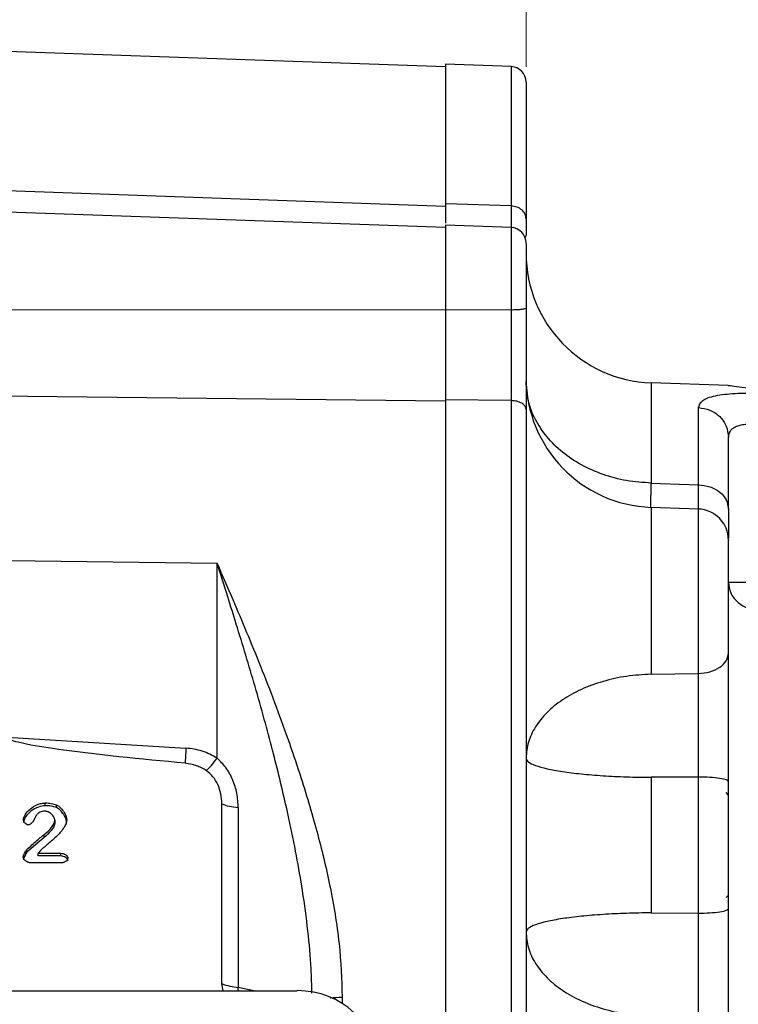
# Model space of a CAD drawing. Header units: inches. Extents: x 0.6 to 16.3, y 0.2 to 11.5.
# Tile 14 of 16: x 12.5 to 14.4, y 6 to 8.5. Entities that reach past the tile are written whole.
import ezdxf

# ---------------------------------------------------------------- set-up
doc = ezdxf.new("R2010")
doc.units = ezdxf.units.IN
doc.header["$MEASUREMENT"] = 0
doc.styles.add('SLDTEXTSTYLE0', font='TXT', dxfattribs={"width": 0.75})
doc.dimstyles.new('SLDDIMSTYLE0', dxfattribs={"dimtxt": 0.137795, "dimasz": 0.14, "dimexe": 0, "dimexo": 0.0625, "dimgap": 0.034449, "dimtad": 0, "dimdec": 1, "dimlfac": 1.5, "dimrnd": 1e-09, "dimzin": 12, "dimdsep": 46, "dimtxsty": 'SLDTEXTSTYLE0', "dimblk1": 'CLOSED', "dimblk2": 'CLOSED', "dimsah": 1, "dimcen": 0.09, "dimadec": 0, "dimazin": 3, "dimtfac": 1, "dimtdec": 1, "dimtofl": 0, "dimtmove": 0, "dimatfit": 3, "dimldrblk": 'CLOSED', "dimfxl": 0, "dimfrac": 2, "dimtolj": 1, "dimtzin": 12, "dimarcsym": 0})
doc.dimstyles.new('SLDDIMSTYLE1', dxfattribs={"dimtxt": 0.137795, "dimasz": 0.14, "dimexe": 0, "dimexo": 0.0625, "dimgap": 0.034449, "dimtad": 0, "dimdec": 1, "dimlfac": 1.5, "dimrnd": 1e-09, "dimzin": 4, "dimdsep": 46, "dimtxsty": 'SLDTEXTSTYLE0', "dimblk1": 'CLOSED', "dimblk2": 'CLOSED', "dimsah": 1, "dimcen": 0.09, "dimadec": 0, "dimazin": 1, "dimtfac": 1, "dimtdec": 1, "dimtofl": 0, "dimtmove": 0, "dimatfit": 3, "dimldrblk": 'CLOSED', "dimfxl": 0, "dimfrac": 2, "dimtolj": 1, "dimtzin": 12, "dimarcsym": 0})

# ---------------------------------------------------------------- blocks, each defined once
blk = doc.blocks.new('_Closed')
at = {"color": 0, "linetype": 'ByBlock', "lineweight": -2}
for p, q in [((-1, 0.166667), (0, 0)), ((-1, 0.166667), (-1, -0.166667)), ((0, 0), (-1, -0.166667)), ((0, 0), (-1, 0))]:
    blk.add_line(p, q, dxfattribs=at)
blk = doc.blocks.new('_D_2')
at = {"color": 7, "linetype": 'Continuous', "lineweight": 0}
for p, q in [((13.9163, 9.4479), (13.8743, 9.4479)), ((13.8743, 9.4479), (13.8743, 9.2291)), ((14.2217, 9.4479), (14.2637, 9.4479)), ((14.2637, 9.4479), (14.2637, 9.2291)), ((14.8153, 6.8577), (14.8153, 9.2888)), ((12.1203, 9.2494), (13.7535, 9.2494)), ((14.8153, 9.2494), (14.3845, 9.2494)), ((13.8743, 9.2291), (13.9163, 9.2291)), ((14.2637, 9.2291), (14.2217, 9.2291))]:
    blk.add_line(p, q, dxfattribs=at)
at = {"color": 7, "linetype": 'Continuous', "lineweight": 18, "xscale": 0.14, "yscale": 0.14, "rotation": 180.0000000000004}
blk.add_blockref('_Closed', (12.1203, 9.2494), dxfattribs=at)
at = {"color": 7, "linetype": 'Continuous', "lineweight": 18, "xscale": 0.14, "yscale": 0.14}
blk.add_blockref('_Closed', (14.8153, 9.2494), dxfattribs=at)
at = {"color": 7, "linetype": 'Continuous', "lineweight": 18, "char_height": 0.1378, "attachment_point": 1, "style": 'SLDTEXTSTYLE0'}
for s, insert in [('103', (13.9163, 9.4068)), ('4.0', (13.9417, 9.2006))]:
    blk.add_mtext(s, dxfattribs=dict(at, insert=insert))
blk = doc.blocks.new('_D_3')
at = {"color": 7, "linetype": 'Continuous', "lineweight": 0}
for p, q in [((12.8161, 8.9987), (12.7741, 8.9987)), ((12.7741, 8.9987), (12.7741, 8.78)), ((13.0197, 8.9987), (13.0617, 8.9987)), ((13.0617, 8.9987), (13.0617, 8.78)), ((13.8367, 8.415), (13.8367, 8.8396)), ((12.1203, 8.8003), (12.6533, 8.8003)), ((13.8367, 8.8003), (13.1825, 8.8003)), ((12.7741, 8.78), (12.8161, 8.78)), ((13.0617, 8.78), (13.0197, 8.78))]:
    blk.add_line(p, q, dxfattribs=at)
at = {"color": 7, "linetype": 'Continuous', "lineweight": 18, "xscale": 0.14, "yscale": 0.14}
for p, rotation in [((12.1203, 8.8003), 179.9999999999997), ((13.8367, 8.8003), 359.9999999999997)]:
    blk.add_blockref('_Closed', p, dxfattribs=dict(at, rotation=rotation))
at = {"color": 7, "linetype": 'Continuous', "lineweight": 18, "char_height": 0.1378, "attachment_point": 1, "style": 'SLDTEXTSTYLE0'}
for s, insert in [('65', (12.8161, 8.9576)), ('2.6', (12.7907, 8.7514))]:
    blk.add_mtext(s, dxfattribs=dict(at, insert=insert))

msp = doc.modelspace()

# ---------------------------------------------------------------- linework, layer by layer
at = {"color": 7, "linetype": 'Continuous', "lineweight": 25}
for p, q in [((13.63, 8.4149), (12.1203, 8.4676)), ((13.7981, 8.4156), (13.63, 8.4215)), ((13.63, 8.4215), (13.63, 8.0632)), ((12.1203, 8.1102), (13.63, 8.0572)), ((13.63, 8.0021), (12.1203, 8.0548)), ((13.7981, 8.0573), (13.63, 8.0632)), ((13.63, 8.0632), (13.63, 8.0572)), ((13.7981, 8.0019), (13.63, 8.0077)), ((13.63, 8.0077), (13.63, 7.7899)), ((13.8358, 7.9772), (13.8365, 7.9819)), ((13.63, 7.7894), (12.1203, 7.7911)), ((13.7981, 7.7898), (13.63, 7.7899)), ((14.356, 7.5956), (14.1584, 7.6025)), ((13.63, 7.5559), (12.1203, 7.5718)), ((13.7981, 7.5571), (13.63, 7.5588)), ((13.63, 7.5588), (13.63, 5.2697)), ((13.7981, 7.5571), (13.7981, 5.2715)), ((14.2795, 7.3407), (14.2795, 7.5389)), ((14.1584, 7.3449), (14.2795, 7.3407)), ((14.2795, 7.2783), (14.1584, 7.2825)), ((13.0425, 7.1386), (12.5087, 7.1452)), ((13.0425, 6.6381), (13.0425, 7.1386)), ((14.1584, 6.8534), (14.2795, 6.8555)), ((12.5021, 6.692), (12.9626, 6.6637)), ((14.2795, 6.5893), (14.1584, 6.5885)), ((14.1584, 6.5885), (14.1584, 6.2401)), ((14.2795, 6.2392), (14.2795, 6.5893)), ((14.3567, 6.543), (14.3504, 6.5492)), ((12.6009, 6.5155), (12.6009, 6.5227)), ((12.6302, 6.5106), (12.6302, 6.5178)), ((13.0551, 6.058), (13.0551, 6.5203)), ((13.097, 6.5107), (13.097, 6.0485)), ((12.6258, 6.4785), (12.6258, 6.4714)), ((12.5981, 6.4341), (12.5541, 6.3959)), ((12.5981, 6.4341), (12.5981, 6.4412)), ((12.5541, 6.3959), (12.5541, 6.4031)), ((12.5885, 6.4002), (12.583, 6.3934)), ((12.583, 6.3934), (12.6413, 6.3934)), ((12.583, 6.3863), (12.583, 6.3934)), ((12.6413, 6.3863), (12.583, 6.3863)), ((12.6413, 6.3863), (12.6413, 6.3934)), ((12.6445, 6.3688), (12.5623, 6.3688)), ((14.3504, 6.2794), (14.3567, 6.2855)), ((14.1584, 6.2401), (14.2795, 6.2392)), ((13.0582, 6.04), (13.0551, 6.058)), ((10.9918, 6.04), (13.2482, 6.04))]:
    msp.add_line(p, q, dxfattribs=at)
at = {"color": 8, "linetype": 'Continuous', "lineweight": 25}
for p, q in [((13.7981, 8.4156), (13.7981, 8.0573)), ((13.7981, 8.0019), (13.7981, 7.7898)), ((14.1584, 7.6025), (14.1584, 7.3449)), ((14.1584, 7.2825), (14.1584, 6.8534)), ((14.2795, 6.8555), (14.2795, 7.2783)), ((13.0968, 6.04), (13.097, 6.0485)), ((13.1371, 6.04), (13.097, 6.0485)), ((13.3642, 6.023), (13.3642, 6.0072))]:
    msp.add_line(p, q, dxfattribs=at)
at = {"color": 7, "linetype": 'Continuous', "lineweight": 25}
for centre, radius, start, end in [((13.7967, 8.3756), 0.04, 0, 88), ((13.7967, 7.9619), 0.04, 0, 88), ((14.17, 7.9356), 0.3333, 180, 268), ((14.17, 7.6156), 0.3333, 180, 268), ((14.2767, 7.1983), 0.08, 0, 88), ((13.107, 6.1883), 0.1402, 248.2892, 265.9177)]:
    msp.add_arc(centre, radius, start, end, dxfattribs=at)
msp.add_ellipse((13.2418, 5.8416), major_axis=(0.2087, 0.0437), ratio=0.927683, start_param=6.091166, end_param=7.631805, dxfattribs=at)
for points, knots in [([(13.8367, 8.3756), (13.8367, 8.3736), (13.8367, 8.3695), (13.8367, 8.3366), (13.8367, 8.2853), (13.8367, 8.215), (13.8367, 8.1295), (13.8367, 8.0592), (13.8367, 8.0244)], [0, 0, 0, 0, 0.171594, 0.342271, 0.511803, 0.677325, 0.840122, 1, 1, 1, 1]), ([(13.63, 8.0632), (13.63, 8.0521), (13.63, 8.0315), (13.63, 8.0165), (13.63, 8.0135), (13.63, 8.0135)], [0, 0, 0, 0, 0.532897, 0.986796, 1, 1, 1, 1]), ([(13.8367, 8.0244), (13.8367, 8.0118), (13.8367, 7.9942), (13.8367, 7.9846), (13.8367, 7.9819)], [0, 0, 0, 0, 0.7188224, 1, 1, 1, 1]), ([(13.8367, 7.961), (13.8367, 7.9612), (13.8367, 7.9619), (13.8367, 7.9549), (13.8367, 7.9406), (13.8367, 7.9194), (13.8367, 7.8929), (13.8367, 7.8621), (13.8367, 7.8286), (13.8367, 7.8061), (13.8367, 7.7949)], [0, 0, 0, 0, 0.057222, 0.19342, 0.329618, 0.46228, 0.594942, 0.73114, 0.867338, 1, 1, 1, 1]), ([(13.63, 7.7899), (13.63, 7.7683), (13.63, 7.7282), (13.63, 7.6697), (13.63, 7.6127), (13.63, 7.5777), (13.63, 7.5588)], [0, 0, 0, 0, 0.266854, 0.494133, 0.728007, 1, 1, 1, 1]), ([(13.7981, 7.7898), (13.7981, 7.7713), (13.7981, 7.7382), (13.7982, 7.694), (13.7982, 7.6575), (13.7981, 7.6288), (13.7981, 7.6015), (13.7981, 7.5785), (13.7981, 7.5634), (13.7981, 7.5571)], [0, 0, 0, 0, 0.2271673, 0.4056622, 0.5434047, 0.6819465, 0.778223, 0.9068661, 1, 1, 1, 1]), ([(13.8367, 7.7949), (13.8367, 7.7721), (13.8367, 7.7264), (13.8367, 7.6582), (13.8367, 7.5927), (13.8367, 7.5537), (13.8367, 7.5342)], [0, 0, 0, 0, 0.2500054, 0.5000378, 0.7499991, 1, 1, 1, 1]), ([(14.4073, 7.5891), (14.3965, 7.5903), (14.3749, 7.5927), (14.3571, 7.5953), (14.3563, 7.5954), (14.356, 7.5954)], [0, 0, 0, 0, 0.362246, 0.724566, 1, 1, 1, 1]), ([(14.2795, 7.5389), (14.2815, 7.5454), (14.2857, 7.5584), (14.3146, 7.5685), (14.3458, 7.5734), (14.3731, 7.5756), (14.4027, 7.5766), (14.4235, 7.5762), (14.4339, 7.576)], [0, 0, 0, 0, 0.257226, 0.510047, 0.635106, 0.757972, 0.879731, 1, 1, 1, 1]), ([(13.8367, 7.5342), (13.8367, 7.4811), (13.8367, 7.3738), (13.8367, 7.1992), (13.8367, 7.0141), (13.8367, 6.8196), (13.8367, 6.6185), (13.8367, 6.4143), (13.8367, 6.2101), (13.8367, 6.0089), (13.8367, 5.8144), (13.8367, 5.6293), (13.8367, 5.4548), (13.8367, 5.3475), (13.8367, 5.2943)], [0, 0, 0, 0, 0.079937, 0.161332, 0.244098, 0.328859, 0.414198, 0.5, 0.585797, 0.671136, 0.755901, 0.838663, 0.920061, 1, 1, 1, 1]), ([(14.3567, 7.4629), (14.3576, 7.469), (14.359, 7.478), (14.3686, 7.4866), (14.3779, 7.4915), (14.3894, 7.4949), (14.4026, 7.4969), (14.4177, 7.4978), (14.4284, 7.4974), (14.4339, 7.4972)], [0, 0, 0, 0, 0.264937, 0.392212, 0.51681, 0.632975, 0.751696, 0.873788, 1, 1, 1, 1]), ([(14.3567, 7.2781), (14.3567, 7.3039), (14.3567, 7.3556), (14.3567, 7.4178), (14.3567, 7.4479), (14.3567, 7.4629)], [0, 0, 0, 0, 0.33326, 0.666756, 1, 1, 1, 1]), ([(14.3567, 7.2781), (14.3567, 7.2609), (14.3567, 7.2282), (14.3567, 7.2115), (14.3567, 7.2037)], [0, 0, 0, 0, 0.527333, 1, 1, 1, 1]), ([(14.3567, 6.9076), (14.3567, 6.922), (14.3567, 6.9515), (14.3567, 7.0058), (14.3567, 7.0609), (14.3567, 7.1116), (14.3567, 7.1543), (14.3567, 7.1842), (14.3567, 7.1987), (14.3567, 7.1969), (14.3567, 7.1965)], [0, 0, 0, 0, 0.131913, 0.270348, 0.408783, 0.540696, 0.672609, 0.811044, 0.949479, 1, 1, 1, 1]), ([(13.0425, 7.1386), (13.056, 7.1078), (13.0816, 7.0494), (13.1189, 6.961), (13.1549, 6.8728), (13.1905, 6.7814), (13.2243, 6.6891), (13.2536, 6.6026), (13.2783, 6.5234), (13.2989, 6.451), (13.3168, 6.3808), (13.3381, 6.2848), (13.3588, 6.1654), (13.3625, 6.069), (13.3642, 6.023)], [0, 0, 0, 0, 0.089364, 0.169689, 0.251227, 0.336656, 0.422023, 0.502483, 0.569018, 0.632461, 0.693061, 0.752232, 0.881791, 1, 1, 1, 1]), ([(14.3567, 6.5775), (14.3567, 6.6071), (14.3567, 6.6661), (14.3567, 6.7539), (14.3567, 6.8369), (14.3567, 6.884), (14.3567, 6.9076)], [0, 0, 0, 0, 0.250628, 0.501002, 0.750578, 1, 1, 1, 1]), ([(14.2795, 6.5893), (14.2795, 6.595), (14.2795, 6.6073), (14.2796, 6.6284), (14.2796, 6.6497), (14.2797, 6.6713), (14.2797, 6.6936), (14.2797, 6.7304), (14.2797, 6.7727), (14.2796, 6.8185), (14.2795, 6.8426), (14.2795, 6.8555)], [0, 0, 0, 0, 0.060179, 0.130114, 0.222338, 0.283412, 0.357901, 0.457617, 0.677462, 0.826936, 1, 1, 1, 1]), ([(12.9606, 6.6247), (12.8468, 6.6355), (12.7031, 6.6491), (12.5528, 6.6727), (12.5144, 6.683), (12.5049, 6.6878), (12.5028, 6.6901), (12.5022, 6.6912), (12.5022, 6.6917), (12.5021, 6.692)], [0, 0, 0, 0, 0.735258, 0.928217, 0.977796, 0.991705, 0.996344, 0.998249, 1, 1, 1, 1]), ([(13.0425, 6.6381), (13.0301, 6.6448), (13.0052, 6.6583), (12.9768, 6.6619), (12.9626, 6.6637)], [0, 0, 0, 0, 0.499976, 1, 1, 1, 1]), ([(13.0153, 6.6055), (13.0193, 6.6096), (13.0274, 6.6177), (13.0375, 6.6313), (13.0425, 6.6381)], [0, 0, 0, 0, 0.500002, 1, 1, 1, 1]), ([(13.097, 6.5107), (13.0963, 6.523), (13.0949, 6.5473), (13.0837, 6.5823), (13.0671, 6.614), (13.0505, 6.6302), (13.0425, 6.6381)], [0, 0, 0, 0, 0.264533, 0.522695, 0.768656, 1, 1, 1, 1]), ([(13.0153, 6.6055), (13.0069, 6.6104), (12.99, 6.6201), (12.9704, 6.6232), (12.9606, 6.6247)], [0, 0, 0, 0, 0.499995, 1, 1, 1, 1]), ([(13.0551, 6.5203), (13.0546, 6.529), (13.0536, 6.5461), (13.0453, 6.5698), (13.0334, 6.5907), (13.0212, 6.6007), (13.0153, 6.6055)], [0, 0, 0, 0, 0.272317, 0.530663, 0.772377, 1, 1, 1, 1]), ([(12.5449, 6.4794), (12.5452, 6.4812), (12.5459, 6.4857), (12.5508, 6.4955), (12.5616, 6.5081), (12.5771, 6.5173), (12.5907, 6.5219), (12.5977, 6.5224), (12.6009, 6.5227)], [0, 0, 0, 0, 0.077929, 0.183453, 0.443708, 0.733356, 0.874443, 1, 1, 1, 1]), ([(12.6009, 6.5155), (12.5951, 6.5147), (12.5818, 6.5129), (12.564, 6.5027), (12.5522, 6.4903), (12.5463, 6.4798), (12.5453, 6.4745), (12.5449, 6.4722)], [0, 0, 0, 0, 0.227415, 0.51355, 0.783056, 0.902647, 1, 1, 1, 1]), ([(12.6009, 6.5227), (12.6063, 6.5226), (12.6163, 6.5223), (12.6257, 6.5192), (12.6302, 6.5178)], [0, 0, 0, 0, 0.53234, 1, 1, 1, 1]), ([(12.6302, 6.5106), (12.6257, 6.512), (12.6163, 6.5151), (12.6063, 6.5154), (12.6009, 6.5155)], [0, 0, 0, 0, 0.4676719, 1, 1, 1, 1]), ([(12.6302, 6.5178), (12.6332, 6.5158), (12.6402, 6.5114), (12.6479, 6.5013), (12.6544, 6.4905), (12.6558, 6.4826), (12.6564, 6.4791)], [0, 0, 0, 0, 0.217216, 0.496614, 0.778158, 1, 1, 1, 1]), ([(12.6564, 6.472), (12.6559, 6.4751), (12.6547, 6.4824), (12.6486, 6.4931), (12.6409, 6.5036), (12.6335, 6.5084), (12.6302, 6.5106)], [0, 0, 0, 0, 0.201477, 0.468567, 0.761132, 1, 1, 1, 1]), ([(12.5773, 6.4896), (12.5771, 6.4894), (12.5768, 6.4888), (12.5761, 6.4874), (12.5755, 6.486), (12.575, 6.4849), (12.5748, 6.4846), (12.5748, 6.4845), (12.5734, 6.4817), (12.5704, 6.4761), (12.5658, 6.4699), (12.5616, 6.4672), (12.5594, 6.4665), (12.5584, 6.4665), (12.5579, 6.4665)], [0, 0, 0, 0, 0.022778, 0.065637, 0.151703, 0.174611, 0.181034, 0.182988, 0.184103, 0.490906, 0.794506, 0.905077, 0.953688, 1, 1, 1, 1]), ([(12.6003, 6.5016), (12.598, 6.5014), (12.5934, 6.5012), (12.5871, 6.4988), (12.5815, 6.495), (12.5787, 6.4915), (12.5773, 6.4896)], [0, 0, 0, 0, 0.25329, 0.493162, 0.736628, 1, 1, 1, 1]), ([(12.6258, 6.4785), (12.6256, 6.4797), (12.6253, 6.4824), (12.6226, 6.4878), (12.6173, 6.4942), (12.6103, 6.4989), (12.6044, 6.5012), (12.6016, 6.5015), (12.6003, 6.5016)], [0, 0, 0, 0, 0.102949, 0.225587, 0.500629, 0.775642, 0.897246, 1, 1, 1, 1]), ([(12.5579, 6.4665), (12.5572, 6.4665), (12.5556, 6.4667), (12.5526, 6.4679), (12.5491, 6.4705), (12.5465, 6.474), (12.5451, 6.477), (12.545, 6.4786), (12.5449, 6.4794)], [0, 0, 0, 0, 0.104655, 0.224393, 0.483889, 0.751094, 0.88134, 1, 1, 1, 1]), ([(12.6564, 6.4791), (12.6559, 6.4761), (12.6548, 6.4692), (12.6469, 6.4549), (12.6311, 6.4368), (12.6131, 6.4215), (12.6014, 6.4116), (12.5975, 6.4084), (12.5938, 6.4052), (12.5909, 6.4025), (12.5885, 6.4002)], [0, 0, 0, 0, 0.08972, 0.199168, 0.462412, 0.766793, 0.86078, 0.88969, 0.906546, 1, 1, 1, 1]), ([(12.5981, 6.4412), (12.6049, 6.447), (12.615, 6.4555), (12.6225, 6.468), (12.6253, 6.4744), (12.6256, 6.4773), (12.6258, 6.4785)], [0, 0, 0, 0, 0.552211, 0.815342, 0.919963, 1, 1, 1, 1]), ([(12.6258, 6.4714), (12.6256, 6.4701), (12.6247, 6.4631), (12.6157, 6.4493), (12.6046, 6.4397), (12.5981, 6.4341)], [0, 0, 0, 0, 0.08028, 0.459906, 1, 1, 1, 1]), ([(12.5541, 6.4031), (12.5626, 6.4109), (12.5747, 6.422), (12.5894, 6.4347), (12.5957, 6.4395), (12.5981, 6.4412)], [0, 0, 0, 0, 0.594847, 0.850249, 1, 1, 1, 1]), ([(12.5446, 6.3833), (12.5448, 6.3847), (12.5455, 6.3881), (12.5486, 6.3949), (12.5519, 6.3999), (12.5541, 6.4031)], [0, 0, 0, 0, 0.194872, 0.478904, 1, 1, 1, 1]), ([(12.5541, 6.3959), (12.5518, 6.3924), (12.5484, 6.3873), (12.5454, 6.3805), (12.5448, 6.3774), (12.5446, 6.3761)], [0, 0, 0, 0, 0.566743, 0.823863, 1, 1, 1, 1]), ([(12.5623, 6.3688), (12.5612, 6.3689), (12.559, 6.369), (12.5548, 6.3706), (12.5501, 6.3736), (12.5466, 6.3775), (12.5448, 6.3809), (12.5446, 6.3825), (12.5446, 6.3833)], [0, 0, 0, 0, 0.123315, 0.258807, 0.531449, 0.789082, 0.903328, 1, 1, 1, 1]), ([(12.6413, 6.3934), (12.6435, 6.3932), (12.6479, 6.3927), (12.6536, 6.3897), (12.6572, 6.3863), (12.659, 6.3833), (12.6592, 6.3817), (12.6592, 6.381)], [0, 0, 0, 0, 0.274613, 0.546287, 0.792544, 0.902555, 1, 1, 1, 1]), ([(12.6592, 6.3738), (12.6591, 6.3746), (12.6589, 6.3764), (12.6569, 6.3795), (12.6532, 6.3828), (12.6476, 6.3856), (12.6434, 6.386), (12.6413, 6.3863)], [0, 0, 0, 0, 0.1075, 0.230482, 0.474204, 0.737431, 1, 1, 1, 1]), ([(12.6592, 6.381), (12.6592, 6.3803), (12.659, 6.3789), (12.6576, 6.3761), (12.6547, 6.3727), (12.6508, 6.3702), (12.6473, 6.369), (12.6454, 6.3689), (12.6445, 6.3688)], [0, 0, 0, 0, 0.0994138, 0.2140329, 0.4678451, 0.7367127, 0.8726151, 1, 1, 1, 1]), ([(14.2795, 5.973), (14.2795, 5.9859), (14.2796, 6.01), (14.2797, 6.0558), (14.2797, 6.0981), (14.2797, 6.1349), (14.2797, 6.1572), (14.2796, 6.1823), (14.2796, 6.2094), (14.2795, 6.2304), (14.2795, 6.2392)], [0, 0, 0, 0, 0.173075, 0.322557, 0.542416, 0.642138, 0.716632, 0.777709, 0.906675, 1, 1, 1, 1]), ([(14.3567, 5.9209), (14.3567, 5.9445), (14.3567, 5.9916), (14.3567, 6.0746), (14.3567, 6.1624), (14.3567, 6.2215), (14.3567, 6.251)], [0, 0, 0, 0, 0.2494223, 0.4989982, 0.7493725, 1, 1, 1, 1])]:
    msp.add_open_spline(points, degree=3, knots=knots, dxfattribs=at)
for points in [[(13.8367, 8.0244), (13.8361, 8.0286), (13.8349, 8.0371), (13.8261, 8.0478), (13.8134, 8.0554), (13.8032, 8.0566), (13.7981, 8.0573)], [(13.8367, 7.7949), (13.8361, 7.7943), (13.8349, 7.793), (13.8261, 7.7913), (13.8134, 7.7901), (13.8032, 7.7899), (13.7981, 7.7898)], [(14.1584, 7.3449), (14.1371, 7.3464), (14.0945, 7.3494), (14.0336, 7.366), (13.9776, 7.3906), (13.9287, 7.4234), (13.8887, 7.4628), (13.8592, 7.5074), (13.8402, 7.5557), (13.8378, 7.5891), (13.8367, 7.6058)], [(13.8367, 7.5342), (13.8361, 7.5372), (13.8349, 7.543), (13.8261, 7.5504), (13.8134, 7.5558), (13.8032, 7.5566), (13.7981, 7.5571)], [(14.2795, 7.5389), (14.2897, 7.5374), (14.3101, 7.5346), (14.3355, 7.5169), (14.3532, 7.4921), (14.3555, 7.4727), (14.3567, 7.4629)], [(14.2795, 7.3407), (14.2897, 7.3395), (14.3101, 7.3371), (14.3355, 7.3226), (14.3532, 7.3022), (14.3555, 7.2861), (14.3567, 7.2781)], [(14.3567, 7.0897), (14.3578, 7.0806), (14.3601, 7.0623), (14.3778, 7.0391), (14.4033, 7.0225), (14.4237, 7.0198), (14.4339, 7.0185)], [(14.4339, 7.0897), (14.4237, 7.0897), (14.4033, 7.0897), (14.3778, 7.0897), (14.3601, 7.0897), (14.3578, 7.0897), (14.3567, 7.0897)], [(14.2795, 6.8555), (14.2897, 6.8565), (14.3101, 6.8585), (14.3355, 6.8706), (14.3532, 6.8876), (14.3555, 6.9009), (14.3567, 6.9076)], [(14.1584, 6.8534), (14.1371, 6.8522), (14.0945, 6.8497), (14.0336, 6.836), (13.9776, 6.8156), (13.9287, 6.7884), (13.8887, 6.7558), (13.8592, 6.7188), (13.8402, 6.6788), (13.8378, 6.6511), (13.8367, 6.6373)], [(12.9626, 6.6637), (12.9621, 6.6559), (12.9613, 6.6403), (12.9608, 6.6299), (12.9606, 6.6247)], [(13.8367, 6.6373), (13.8378, 6.6342), (13.8402, 6.6279), (13.8592, 6.6189), (13.8887, 6.6105), (13.9287, 6.6031), (13.9776, 6.597), (14.0336, 6.5924), (14.0945, 6.5893), (14.1371, 6.5887), (14.1584, 6.5885)], [(14.3567, 6.5775), (14.3555, 6.579), (14.3532, 6.5821), (14.3355, 6.5859), (14.3101, 6.5887), (14.2897, 6.5891), (14.2795, 6.5893)], [(14.3567, 6.251), (14.3567, 6.3054), (14.3567, 6.4143), (14.3567, 6.5231), (14.3567, 6.5775)], [(13.0551, 6.5203), (13.061, 6.5181), (13.0729, 6.5137), (13.0889, 6.5117), (13.097, 6.5107)], [(14.1584, 6.2401), (14.1371, 6.2398), (14.0945, 6.2392), (14.0336, 6.2361), (13.9776, 6.2315), (13.9287, 6.2254), (13.8887, 6.218), (13.8592, 6.2096), (13.8402, 6.2006), (13.8378, 6.1943), (13.8367, 6.1912)], [(14.2795, 6.2392), (14.2897, 6.2394), (14.3101, 6.2399), (14.3355, 6.2426), (14.3532, 6.2465), (14.3555, 6.2495), (14.3567, 6.251)], [(13.8367, 6.1912), (13.8378, 6.1774), (13.8402, 6.1497), (13.8592, 6.1097), (13.8887, 6.0727), (13.9287, 6.0401), (13.9776, 6.013), (14.0336, 5.9925), (14.0945, 5.9789), (14.1371, 5.9764), (14.1584, 5.9751)]]:
    msp.add_open_spline(points, degree=3, dxfattribs=at)
at = {"color": 8, "linetype": 'Continuous', "lineweight": 25}
for points, knots in [([(13.7981, 8.0573), (13.7981, 8.053), (13.7981, 8.043), (13.7981, 8.0308), (13.7981, 8.0191), (13.7982, 8.0091), (13.7982, 8.0033), (13.7981, 8.0018), (13.7981, 8.0015)], [0, 0, 0, 0, 0.147017, 0.350088, 0.502067, 0.720763, 0.938198, 1, 1, 1, 1]), ([(14.1573, 7.2813), (14.1572, 7.2817), (14.1571, 7.2851), (14.1574, 7.3051), (14.158, 7.3316), (14.1584, 7.3449)], [0, 0, 0, 0, 0.066035, 0.532986, 1, 1, 1, 1]), ([(14.2797, 7.2783), (14.2797, 7.2829), (14.2797, 7.2912), (14.2796, 7.3128), (14.2795, 7.3309), (14.2795, 7.3407)], [0, 0, 0, 0, 0.361051, 0.657159, 1, 1, 1, 1]), ([(13.2862, 6.0334), (13.2858, 6.0544), (13.2846, 6.1076), (13.2764, 6.1957), (13.2634, 6.2925), (13.2467, 6.389), (13.2272, 6.4849), (13.2062, 6.5754), (13.1848, 6.6604), (13.1636, 6.7397), (13.1405, 6.8212), (13.1164, 6.9028), (13.0929, 6.9796), (13.0683, 7.0583), (13.0517, 7.11), (13.0425, 7.1386)], [0, 0, 0, 0, 0.054506, 0.13847, 0.229438, 0.308091, 0.393119, 0.484537, 0.551204, 0.623417, 0.701176, 0.776168, 0.851111, 0.917507, 1, 1, 1, 1]), ([(13.333, 6.0215), (13.3335, 6.0216), (13.3423, 6.0228), (13.3535, 6.0229), (13.3642, 6.023)], [0, 0, 0, 0, 0.053731, 1, 1, 1, 1])]:
    msp.add_open_spline(points, degree=3, knots=knots, dxfattribs=at)

# ---------------------------------------------------------------- dimensions: what is measured, and where the dimension line sits
at = {"color": 7, "linetype": 'Continuous', "lineweight": 18}
for base, p1, dimstyle, picture, middle in [((12.1203, 9.2494), (14.8153, 6.8184), 'SLDDIMSTYLE1', '_D_2', (14.069, 9.2494)), ((12.1203, 8.8003), (13.8367, 8.3756), 'SLDDIMSTYLE0', '_D_3', (12.9179, 8.8003))]:
    dim = msp.add_linear_dim(base=base, p1=p1, p2=(12.1203, 9.3391), dimstyle=dimstyle, dxfattribs=at)
    dim.commit()
    dim.dimension.update_dxf_attribs({"geometry": picture, "text_midpoint": middle, "dimtype": 160})

doc.saveas('drawing.dxf')
